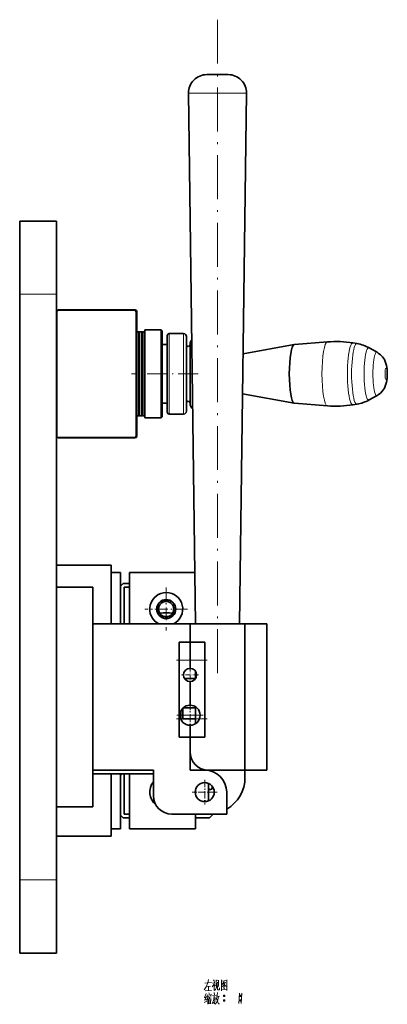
# Model space of a CAD drawing. Extents: x -161 to 1343, y -181 to 611.
# Tile 4 of 8: x 639 to 739, y 15 to 284. Entities that reach past the tile are written whole.
import ezdxf

# ---------------------------------------------------------------- set-up
doc = ezdxf.new("R2010")
doc.units = 0
doc.linetypes.add('DASHDOT', pattern=[18.5, 12, -3, 0.5, -3])

msp = doc.modelspace()

# ---------------------------------------------------------------- linework, layer by layer
at = {"color": 7, "linetype": 'DASHDOT', "lineweight": 13}
msp.add_line((692.58, 283.5), (692.58, 103.5), dxfattribs=at)
at = {"color": 7, "lineweight": 35, "ltscale": 0.071591}
msp.add_line((692.51, 268.5), (689.65, 268.5), dxfattribs=at)
at = {"color": 7, "lineweight": 35, "ltscale": 0.075053}
msp.add_line((695.51, 268.5), (692.51, 268.5), dxfattribs=at)
at = {"color": 7, "lineweight": 13, "ltscale": 0.193631}
msp.add_line((692.39, 263.43), (684.65, 263.43), dxfattribs=at)
at = {"color": 7, "lineweight": 35}
for p, q in [((686.58, 118.5), (684.65, 263.43)), ((698.58, 118.5), (700.51, 263.43)), ((638.58, 208.5), (638.58, 228.5)), ((648.58, 208.5), (648.58, 228.5)), ((638.58, 208.5), (638.58, 48.5)), ((648.58, 208.5), (648.58, 48.5)), ((648.68, 169.85), (648.68, 203.65)), ((649.08, 204.25), (670.08, 204.25)), ((649.18, 204.15), (669.88, 204.15)), ((670.38, 203.65), (670.38, 169.85)), ((670.58, 203.75), (670.58, 169.75)), ((670.08, 169.25), (649.08, 169.25)), ((669.88, 169.35), (649.18, 169.35)), ((658.58, 128.5), (658.58, 68.5)), ((685.08, 118.5), (658.58, 118.5)), ((658.58, 118.5), (658.58, 78.5)), ((700.08, 118.5), (700.08, 78.5)), ((706.08, 118.5), (706.08, 78.5)), ((682.08, 87.5), (682.08, 113.5)), ((689.08, 113.5), (689.08, 87.5)), ((638.58, 28.5), (638.58, 48.5)), ((648.58, 28.5), (648.58, 48.5))]:
    msp.add_line(p, q, dxfattribs=at)
at = {"color": 7, "lineweight": 13, "ltscale": 0.202991}
msp.add_line((700.51, 263.43), (692.39, 263.43), dxfattribs=at)
at = {"color": 7, "lineweight": 35, "ltscale": 0.25}
for p, q in [((638.58, 228.5), (648.58, 228.5)), ((648.58, 128.5), (658.58, 128.5)), ((700.08, 78.5), (690.08, 78.5)), ((648.58, 68.5), (658.58, 68.5)), ((638.58, 28.5), (648.58, 28.5))]:
    msp.add_line(p, q, dxfattribs=at)
at = {"color": 7, "lineweight": 13, "ltscale": 0.25}
for p, q in [((638.58, 208.5), (648.58, 208.5)), ((638.58, 48.5), (648.58, 48.5))]:
    msp.add_line(p, q, dxfattribs=at)
at = {"color": 7, "lineweight": 35, "ltscale": 0.012498}
msp.add_line((671.08, 198.25), (670.58, 198.25), dxfattribs=at)
at = {"color": 7, "lineweight": 35, "ltscale": 0.2875}
for p, q in [((671.08, 186.75), (671.08, 198.25)), ((671.28, 186.75), (671.28, 198.25)), ((671.88, 186.75), (671.88, 198.25)), ((672.08, 186.75), (672.08, 198.25)), ((672.68, 186.75), (672.68, 198.25)), ((671.08, 175.25), (671.08, 186.75)), ((671.28, 175.25), (671.28, 186.75)), ((671.88, 175.25), (671.88, 186.75)), ((672.08, 175.25), (672.08, 186.75)), ((672.68, 175.25), (672.68, 186.75))]:
    msp.add_line(p, q, dxfattribs=at)
at = {"color": 7, "lineweight": 35, "ltscale": 0.003536}
for p, q in [((671.18, 198.15), (671.08, 198.25)), ((671.98, 198.15), (671.88, 198.25)), ((671.18, 175.35), (671.08, 175.25)), ((671.98, 175.35), (671.88, 175.25))]:
    msp.add_line(p, q, dxfattribs=at)
at = {"color": 7, "lineweight": 35, "ltscale": 0.003535}
for p, q in [((671.18, 198.15), (671.28, 198.25)), ((671.98, 198.15), (672.08, 198.25)), ((672.78, 198.15), (672.68, 198.25)), ((671.18, 175.35), (671.28, 175.25)), ((671.98, 175.35), (672.08, 175.25)), ((672.78, 175.35), (672.68, 175.25))]:
    msp.add_line(p, q, dxfattribs=at)
at = {"color": 7, "lineweight": 35, "ltscale": 0.285}
for p, q in [((671.18, 186.75), (671.18, 198.15)), ((671.98, 186.75), (671.98, 198.15)), ((671.18, 175.35), (671.18, 186.75)), ((671.98, 175.35), (671.98, 186.75))]:
    msp.add_line(p, q, dxfattribs=at)
at = {"color": 7, "lineweight": 35, "ltscale": 0.014999}
for p, q in [((671.88, 198.25), (671.28, 198.25)), ((671.88, 175.25), (671.28, 175.25))]:
    msp.add_line(p, q, dxfattribs=at)
at = {"color": 7, "lineweight": 35, "ltscale": 0.015001}
for p, q in [((672.68, 198.25), (672.08, 198.25)), ((672.68, 175.25), (672.08, 175.25))]:
    msp.add_line(p, q, dxfattribs=at)
at = {"color": 7, "lineweight": 35, "ltscale": 0.3}
for p, q in [((672.78, 186.75), (672.78, 198.75)), ((677.23, 186.75), (677.23, 198.75)), ((672.78, 174.75), (672.78, 186.75)), ((677.23, 174.75), (677.23, 186.75))]:
    msp.add_line(p, q, dxfattribs=at)
at = {"color": 7, "lineweight": 35, "ltscale": 0.11125}
for p, q in [((677.23, 198.75), (672.78, 198.75)), ((677.23, 174.75), (672.78, 174.75))]:
    msp.add_line(p, q, dxfattribs=at)
at = {"color": 7, "lineweight": 35, "ltscale": 0.008839}
for p, q in [((677.48, 198.5), (677.23, 198.75)), ((677.48, 175), (677.23, 174.75))]:
    msp.add_line(p, q, dxfattribs=at)
at = {"color": 7, "lineweight": 35, "ltscale": 0.29375}
for p, q in [((677.48, 186.75), (677.48, 198.5)), ((677.48, 175), (677.48, 186.75))]:
    msp.add_line(p, q, dxfattribs=at)
at = {"color": 7, "lineweight": 35, "ltscale": 0.261888}
for p, q in [((678.88, 186.75), (678.88, 197.23)), ((678.88, 176.27), (678.88, 186.75))]:
    msp.add_line(p, q, dxfattribs=at)
at = {"color": 7, "lineweight": 13, "ltscale": 0.275}
for p, q in [((679.38, 186.75), (679.38, 197.75)), ((683.33, 186.75), (683.33, 197.75)), ((679.38, 175.75), (679.38, 186.75)), ((683.33, 175.75), (683.33, 186.75))]:
    msp.add_line(p, q, dxfattribs=at)
at = {"color": 7, "lineweight": 35, "ltscale": 0.09875}
for p, q in [((683.33, 197.75), (679.38, 197.75)), ((683.33, 175.75), (679.38, 175.75))]:
    msp.add_line(p, q, dxfattribs=at)
at = {"color": 7, "lineweight": 35, "ltscale": 0.25625}
for p, q in [((684.08, 186.75), (684.08, 197)), ((684.08, 176.5), (684.08, 186.75))]:
    msp.add_line(p, q, dxfattribs=at)
at = {"color": 7, "lineweight": 35, "ltscale": 0.034999}
for p, q in [((678.88, 194.75), (677.48, 194.75)), ((678.88, 178.75), (677.48, 178.75))]:
    msp.add_line(p, q, dxfattribs=at)
at = {"color": 7, "lineweight": 35, "ltscale": 0.204522}
for p, q in [((685.08, 186.75), (685.08, 194.93)), ((685.08, 178.57), (685.08, 186.75))]:
    msp.add_line(p, q, dxfattribs=at)
at = {"color": 7, "lineweight": 35, "ltscale": 0.354482}
msp.add_line((699.56, 192.26), (713.52, 194.75), dxfattribs=at)
at = {"color": 7, "lineweight": 35, "ltscale": 0.226519}
for p, q in [((713.55, 194.75), (722.58, 195.47)), ((713.55, 178.75), (722.58, 178.03))]:
    msp.add_line(p, q, dxfattribs=at)
at = {"color": 7, "lineweight": 35, "ltscale": 0.027931}
for p, q in [((730.66, 195.02), (729.56, 195.2)), ((730.66, 178.48), (729.56, 178.3))]:
    msp.add_line(p, q, dxfattribs=at)
at = {"color": 7, "lineweight": 35, "ltscale": 0.062286}
for p, q in [((736.13, 192.65), (733.96, 193.87)), ((736.13, 180.85), (733.96, 179.63))]:
    msp.add_line(p, q, dxfattribs=at)
at = {"color": 7, "linetype": 'DASHDOT', "lineweight": 13, "ltscale": 0.456509}
msp.add_line((687.32, 186.75), (669.06, 186.75), dxfattribs=at)
at = {"color": 7, "lineweight": 35, "ltscale": 0.358203}
msp.add_line((699.42, 181.27), (713.52, 178.75), dxfattribs=at)
at = {"color": 7, "lineweight": 35, "ltscale": 0.0125}
msp.add_line((671.08, 175.25), (670.58, 175.25), dxfattribs=at)
at = {"color": 7, "lineweight": 35, "ltscale": 0.375}
for p, q in [((663.58, 134.5), (648.58, 134.5)), ((700.08, 118.5), (685.08, 118.5)), ((668.58, 77.5), (668.58, 62.5)), ((668.58, 77.5), (668.58, 62.5)), ((680.08, 66.5), (695.08, 66.5)), ((663.58, 60.5), (648.58, 60.5))]:
    msp.add_line(p, q, dxfattribs=at)
at = {"color": 7, "lineweight": 35, "ltscale": 0.399999}
msp.add_line((663.58, 118.5), (663.58, 134.5), dxfattribs=at)
at = {"color": 7, "lineweight": 35, "ltscale": 0.062498}
for p, q in [((663.58, 132.5), (666.08, 132.5)), ((663.58, 62.5), (666.08, 62.5))]:
    msp.add_line(p, q, dxfattribs=at)
at = {"color": 7, "lineweight": 35, "ltscale": 0.349998}
for p, q in [((666.08, 118.5), (666.08, 132.5)), ((668.58, 118.5), (668.58, 132.5)), ((668.58, 118.5), (668.58, 132.5))]:
    msp.add_line(p, q, dxfattribs=at)
at = {"color": 7, "lineweight": 35, "ltscale": 0.445335}
msp.add_line((668.58, 132.5), (686.39, 132.5), dxfattribs=at)
msp.add_line((668.58, 132.5), (686.39, 132.5), dxfattribs=at)
at = {"color": 7, "lineweight": 35, "ltscale": 0.024749}
for p, q in [((666.08, 128.8), (666.78, 129.5)), ((666.78, 65.5), (666.08, 66.2)), ((691.08, 66.2), (690.38, 65.5))]:
    msp.add_line(p, q, dxfattribs=at)
at = {"color": 7, "lineweight": 35, "ltscale": 0.045001}
for p, q in [((666.78, 129.5), (668.58, 129.5)), ((668.58, 65.5), (666.78, 65.5))]:
    msp.add_line(p, q, dxfattribs=at)
at = {"color": 7, "lineweight": 35, "ltscale": 0.257497}
msp.add_line((666.08, 118.5), (666.08, 128.8), dxfattribs=at)
at = {"color": 7, "lineweight": 35, "ltscale": 0.0375}
for p, q in [((667.08, 128.5), (668.58, 128.5)), ((668.58, 66.5), (667.08, 66.5))]:
    msp.add_line(p, q, dxfattribs=at)
at = {"color": 7, "lineweight": 35, "ltscale": 0.249998}
msp.add_line((667.08, 118.5), (667.08, 128.5), dxfattribs=at)
at = {"color": 7, "linetype": 'DASHDOT', "lineweight": 13, "ltscale": 0.2925}
for p, q in [((678.58, 128.35), (678.58, 116.65)), ((684.43, 122.5), (672.73, 122.5))]:
    msp.add_line(p, q, dxfattribs=at)
at = {"color": 7, "lineweight": 35, "ltscale": 0.125}
for p, q in [((685.08, 118.5), (685.08, 113.5)), ((685.08, 118.5), (685.08, 113.5)), ((685.08, 108.5), (685.08, 113.5)), ((685.08, 113.5), (685.08, 108.5)), ((685.08, 83.5), (685.08, 78.5)), ((658.58, 77.5), (663.58, 77.5))]:
    msp.add_line(p, q, dxfattribs=at)
at = {"color": 7, "lineweight": 35, "ltscale": 0.15}
for p, q in [((700.08, 118.5), (706.08, 118.5)), ((700.08, 78.5), (706.08, 78.5)), ((695.08, 66.5), (695.08, 72.5))]:
    msp.add_line(p, q, dxfattribs=at)
at = {"color": 7, "lineweight": 35, "ltscale": 0.075}
for p, q in [((685.08, 113.5), (682.08, 113.5)), ((685.08, 87.5), (682.08, 87.5)), ((687.08, 66.5), (690.08, 66.5))]:
    msp.add_line(p, q, dxfattribs=at)
at = {"color": 7, "lineweight": 35, "ltscale": 0.1}
for p, q in [((685.08, 113.5), (689.08, 113.5)), ((685.08, 87.5), (685.08, 83.5)), ((685.08, 87.5), (689.08, 87.5)), ((689.08, 78.5), (685.08, 78.5))]:
    msp.add_line(p, q, dxfattribs=at)
at = {"color": 7, "linetype": 'DASHDOT', "lineweight": 13, "ltscale": 0.210001}
for p, q in [((681.38, 108.5), (689.78, 108.5)), ((681.38, 92.5), (689.78, 92.5))]:
    msp.add_line(p, q, dxfattribs=at)
at = {"color": 7, "lineweight": 13, "ltscale": 0.075}
msp.add_line((685.08, 108.5), (682.08, 108.5), dxfattribs=at)
at = {"color": 7, "lineweight": 35, "ltscale": 0.055}
for p, q in [((685.08, 108.5), (685.08, 106.3)), ((685.08, 106.3), (685.08, 108.5))]:
    msp.add_line(p, q, dxfattribs=at)
at = {"color": 7, "lineweight": 13, "ltscale": 0.1}
msp.add_line((685.08, 108.5), (689.08, 108.5), dxfattribs=at)
at = {"color": 7, "linetype": 'DASHDOT', "lineweight": 13, "ltscale": 0.117}
for p, q in [((685.08, 106.84), (685.08, 102.16)), ((687.42, 104.5), (682.74, 104.5))]:
    msp.add_line(p, q, dxfattribs=at)
at = {"color": 7, "lineweight": 35, "ltscale": 0.049877}
msp.add_line((686.58, 105.5), (686.58, 103.5), dxfattribs=at)
at = {"color": 7, "lineweight": 35, "ltscale": 0.074915}
msp.add_line((683.58, 103.5), (686.58, 103.5), dxfattribs=at)
at = {"color": 7, "lineweight": 35, "ltscale": 0.16125}
for p, q in [((685.08, 102.7), (685.08, 96.25)), ((685.08, 96.25), (685.08, 102.7))]:
    msp.add_line(p, q, dxfattribs=at)
at = {"color": 7, "linetype": 'DASHDOT', "lineweight": 13, "ltscale": 0.17875}
msp.add_line((685.08, 97.07), (685.08, 89.92), dxfattribs=at)
at = {"color": 7, "lineweight": 35, "ltscale": 0.057279}
msp.add_line((682.58, 92.35), (682.58, 94.65), dxfattribs=at)
at = {"color": 7, "lineweight": 35, "ltscale": 0.072186}
msp.add_line((683.08, 92.5), (683.08, 95.39), dxfattribs=at)
at = {"color": 7, "lineweight": 35, "ltscale": 0.084686}
msp.add_line((686.58, 95.5), (683.19, 95.5), dxfattribs=at)
at = {"color": 7, "lineweight": 35, "ltscale": 0.007624}
msp.add_line((686.58, 95.8), (686.58, 95.5), dxfattribs=at)
at = {"color": 7, "lineweight": 35, "ltscale": 0.05}
for p, q in [((686.58, 93.5), (686.58, 95.5)), ((700.08, 76.5), (700.08, 78.5))]:
    msp.add_line(p, q, dxfattribs=at)
at = {"color": 7, "linetype": 'DASHDOT', "lineweight": 13, "ltscale": 0.178751}
msp.add_line((688.66, 93.5), (681.51, 93.5), dxfattribs=at)
at = {"color": 7, "lineweight": 13, "ltscale": 0.010957}
msp.add_line((682.52, 92.5), (682.08, 92.5), dxfattribs=at)
at = {"color": 7, "lineweight": 13, "ltscale": 0.0875}
msp.add_line((686.58, 93.5), (683.08, 93.5), dxfattribs=at)
at = {"color": 7, "lineweight": 35, "ltscale": 0.0875}
msp.add_line((686.58, 92.5), (683.08, 92.5), dxfattribs=at)
at = {"color": 7, "lineweight": 35, "ltscale": 0.025}
msp.add_line((686.58, 92.5), (686.58, 93.5), dxfattribs=at)
at = {"color": 7, "lineweight": 35, "ltscale": 0.032622}
msp.add_line((686.58, 92.5), (686.58, 91.2), dxfattribs=at)
at = {"color": 7, "lineweight": 13, "ltscale": 0.035956}
msp.add_line((687.64, 92.5), (689.08, 92.5), dxfattribs=at)
at = {"color": 7, "lineweight": 35, "ltscale": 0.08125}
for p, q in [((685.08, 87.5), (685.08, 90.75)), ((685.08, 90.75), (685.08, 87.5))]:
    msp.add_line(p, q, dxfattribs=at)
at = {"color": 7, "lineweight": 35, "ltscale": 0.225}
msp.add_line((685.08, 87.5), (685.08, 78.5), dxfattribs=at)
at = {"color": 7, "lineweight": 35, "ltscale": 0.4125}
msp.add_line((675.08, 78.5), (658.58, 78.5), dxfattribs=at)
at = {"color": 7, "lineweight": 35, "ltscale": 0.175}
msp.add_line((675.08, 78.5), (675.08, 71.5), dxfattribs=at)
at = {"color": 7, "lineweight": 35, "ltscale": 0.287502}
msp.add_line((663.58, 77.5), (675.08, 77.5), dxfattribs=at)
msp.add_line((663.58, 77.5), (675.08, 77.5), dxfattribs=at)
at = {"color": 7, "lineweight": 35, "ltscale": 0.425}
msp.add_line((663.58, 77.5), (663.58, 60.5), dxfattribs=at)
at = {"color": 7, "lineweight": 35, "ltscale": 0.017678}
msp.add_line((666.08, 77), (666.58, 77.5), dxfattribs=at)
at = {"color": 7, "lineweight": 35, "ltscale": 0.375001}
msp.add_line((666.08, 62.5), (666.08, 77.5), dxfattribs=at)
at = {"color": 7, "lineweight": 35, "ltscale": 0.27}
msp.add_line((666.08, 66.2), (666.08, 77), dxfattribs=at)
at = {"color": 7, "lineweight": 35, "ltscale": 0.275001}
msp.add_line((667.08, 66.5), (667.08, 77.5), dxfattribs=at)
at = {"color": 7, "linetype": 'DASHDOT', "lineweight": 13, "ltscale": 0.169}
for p, q in [((689.08, 75.88), (689.08, 69.12)), ((692.46, 72.5), (685.7, 72.5))]:
    msp.add_line(p, q, dxfattribs=at)
at = {"color": 7, "lineweight": 35, "ltscale": 0.035697}
msp.add_line((686.58, 73.21), (686.58, 71.79), dxfattribs=at)
msp.add_line((686.58, 73.21), (686.58, 71.79), dxfattribs=at)
at = {"color": 7, "lineweight": 35, "ltscale": 0.120001}
msp.add_line((690.08, 74.9), (690.08, 70.1), dxfattribs=at)
at = {"color": 7, "lineweight": 35, "ltscale": 0.005}
msp.add_line((690.68, 73.2), (690.48, 73.2), dxfattribs=at)
at = {"color": 7, "lineweight": 35, "ltscale": 0.014037}
msp.add_line((691.08, 74.16), (691.08, 73.6), dxfattribs=at)
at = {"color": 7, "lineweight": 35, "ltscale": 0.100001}
msp.add_line((686.58, 66.5), (686.58, 62.5), dxfattribs=at)
msp.add_line((686.58, 66.5), (686.58, 62.5), dxfattribs=at)
at = {"color": 7, "lineweight": 35, "ltscale": 0.094998}
msp.add_line((690.38, 65.5), (686.58, 65.5), dxfattribs=at)
at = {"color": 7, "lineweight": 35, "ltscale": 0.007502}
msp.add_line((691.08, 66.5), (691.08, 66.2), dxfattribs=at)
at = {"color": 7, "lineweight": 35, "ltscale": 0.45}
msp.add_line((686.58, 62.5), (668.58, 62.5), dxfattribs=at)
msp.add_line((686.58, 62.5), (668.58, 62.5), dxfattribs=at)
at = {"color": 7, "lineweight": 35}
for points in [[(738.93, 186.75), (738.86, 188.06), (738.71, 189.04), (738.47, 189.86), (738.12, 190.64), (737.62, 191.38), (737.06, 191.98), (736.46, 192.45), (736.13, 192.65)], [(738.93, 186.75), (738.86, 185.44), (738.71, 184.46), (738.47, 183.64), (738.12, 182.86), (737.62, 182.12), (737.06, 181.52), (736.46, 181.05), (736.13, 180.85)]]:
    msp.add_lwpolyline(points, dxfattribs=at)
at = {"color": 7, "lineweight": 13}
for points in [[(689.45, 19.33), (688.89, 18.45)], [(689.1, 20.31), (690.92, 20.45)], [(689.91, 20.38), (689.45, 19.33)], [(689.59, 19.4), (690.68, 19.5)], [(690.12, 21.32), (689.91, 20.38)], [(690.12, 19.43), (690.08, 18.24)], [(691.8, 20.55), (691.62, 20.06), (691.13, 19.33)], [(691.17, 20.34), (691.73, 20.41)], [(691.45, 21.22), (691.73, 20.8)], [(691.62, 20.06), (691.62, 18.28)], [(691.62, 19.89), (691.94, 19.57)], [(692.01, 18.56), (692.25, 18.91)], [(692.22, 21.18), (692.22, 19.5)], [(692.88, 21.01), (692.22, 20.94)], [(692.43, 19.54), (692.25, 18.91)], [(692.53, 20.59), (692.43, 19.54)], [(692.57, 18.56), (692.57, 19.64)], [(692.81, 19.43), (692.88, 21.11)], [(693.13, 19.08), (693.13, 18.45)], [(693.65, 21.22), (693.65, 19.75), (693.65, 18.24)], [(693.65, 21.18), (693.65, 19.78), (693.65, 18.38)], [(695.12, 21.04), (693.65, 20.9)], [(693.72, 19.29), (694.21, 19.71)], [(694.42, 20.76), (693.86, 19.96)], [(694.18, 20.2), (694.88, 19.47)], [(694.18, 19.12), (694.53, 18.73)], [(694.21, 20.41), (694.67, 20.48)], [(694.21, 19.71), (694.42, 19.99)], [(694.28, 19.5), (694.53, 19.22)], [(694.42, 19.99), (694.77, 20.62)], [(694.88, 19.47), (695.05, 19.5)], [(695.09, 18.42), (695.09, 19.78), (695.12, 21.18)], [(689.42, 16.46), (689, 16.32)], [(689.49, 17.47), (689.03, 16.39)], [(689.56, 16.7), (689.1, 15.69)], [(689.21, 18.21), (690.92, 18.31)], [(689.87, 16.18), (689.56, 15.69)], [(689.8, 17.16), (689.7, 16.6)], [(689.8, 17.02), (690.85, 17.16)], [(690.05, 16.74), (689.87, 16.18)], [(689.91, 16.25), (689.91, 14.53)], [(690.12, 16.46), (690.82, 16.56)], [(690.19, 17.65), (690.36, 17.26)], [(690.43, 16.49), (690.36, 15.93)], [(690.89, 17.26), (690.75, 16.81)], [(691.66, 16.88), (691.55, 15.97), (691.45, 15.55), (691.13, 14.67)], [(691.17, 16.81), (692.22, 16.95)], [(691.97, 16.39), (691.87, 15.55), (691.73, 14.71), (691.52, 14.99)], [(691.59, 16.21), (691.97, 16.28)], [(691.66, 17.72), (691.76, 17.16)], [(691.73, 18.28), (692.01, 18.56)], [(692.36, 16.39), (692.18, 15.83)], [(692.29, 16.14), (692.85, 14.71)], [(692.5, 17.02), (692.36, 16.39)], [(692.43, 16.63), (693.13, 16.77)], [(692.57, 17.75), (692.5, 17.02)], [(692.71, 18.45), (692.57, 18.56)], [(692.85, 16.7), (692.64, 15.76)], [(693.13, 18.45), (692.71, 18.45)], [(693.65, 18.49), (695.02, 18.59)], [(694.18, 16.84), (694.56, 16.84)], [(694.21, 16.95), (694.53, 16.95)], [(694.21, 16.7), (694.53, 16.7)], [(695.09, 18.31), (695.09, 18.42), (695.02, 18.59)], [(698.62, 17.58), (698.52, 16.18), (698.41, 14.78)], [(698.62, 16.84), (699.01, 16.84)], [(698.66, 16.95), (698.97, 16.95)], [(698.66, 16.7), (698.97, 16.7)], [(699.22, 17.58), (699.11, 16.18), (699.01, 14.78)], [(688.96, 15.02), (689.66, 15.41)], [(689.07, 15.69), (689.59, 15.86)], [(690.19, 16.04), (690.22, 14.64)], [(690.19, 15.93), (690.71, 16)], [(690.22, 15.37), (690.61, 15.44)], [(690.68, 14.88), (690.26, 14.81)], [(690.75, 16.11), (690.68, 14.71)], [(692.36, 15.13), (691.97, 14.6)], [(692.64, 15.76), (692.36, 15.13)], [(692.85, 14.71), (693.16, 14.71)], [(694.18, 15.58), (694.56, 15.58)], [(694.21, 15.69), (694.53, 15.69)], [(694.21, 15.44), (694.53, 15.44)], [(698.62, 15.58), (699.01, 15.58)], [(698.66, 15.69), (698.97, 15.69)], [(698.66, 15.44), (698.97, 15.44)]]:
    msp.add_lwpolyline(points, dxfattribs=at)
for points in [[(694.28, 16.63), (694.46, 16.63), (694.56, 16.74), (694.56, 16.91), (694.46, 17.02), (694.28, 17.02), (694.18, 16.91), (694.18, 16.74)], [(698.73, 16.63), (698.9, 16.63), (699.01, 16.74), (699.01, 16.91), (698.9, 17.02), (698.73, 17.02), (698.62, 16.91), (698.62, 16.74)], [(694.28, 15.37), (694.46, 15.37), (694.56, 15.48), (694.56, 15.65), (694.46, 15.76), (694.28, 15.76), (694.18, 15.65), (694.18, 15.48)], [(698.73, 15.37), (698.9, 15.37), (699.01, 15.48), (699.01, 15.65), (698.9, 15.76), (698.73, 15.76), (698.62, 15.65), (698.62, 15.48)]]:
    msp.add_lwpolyline(points, close=True, dxfattribs=at)
at = {"color": 7, "lineweight": 35}
for centre, radius in [((678.58, 122.5), 2.6), ((678.58, 122.5), 2.6), ((678.58, 122.5), 2.5), ((678.58, 122.5), 2.07), ((689.08, 72.5), 2.6)]:
    msp.add_circle(centre, radius, dxfattribs=at)
for centre, radius, start, end in [((689.65, 263.5), 5, 89.8735, 180.7447), ((695.51, 263.5), 5, 359.2361, 90.0336), ((649.08, 203.75), 0.5, 90, 178.5956), ((649.18, 203.65), 0.5, 90, 180), ((669.88, 203.65), 0.5, 0, 90), ((670.08, 203.75), 0.5, 0, 90), ((679.38, 197.25), 0.501, 90.0565, 182.7175), ((683.33, 197), 0.751, 358.2108, 89.9763), ((684.58, 194.75), 0.5, 182.1812, 269.9699), ((684.58, 194.75), 0.5, 270.0301, 357.8188), ((686.58, 194.95), 1.5, 133.5829, 180.7058), ((724.92, 166.21), 29.36, 80.9128, 94.5721), ((729.09, 185.2), 9.94, 60.6547, 80.9147), ((684.58, 178.75), 0.5, 90.0301, 177.8188), ((684.58, 178.75), 0.5, 2.1812, 89.9699), ((686.58, 178.55), 1.5, 179.2812, 238.5044), ((724.92, 207.29), 29.36, 265.4279, 279.0871), ((729.09, 188.3), 9.94, 279.0853, 299.3432), ((679.38, 176.25), 0.501, 177.2825, 269.9435), ((683.33, 176.5), 0.751, 270.0237, 1.7892), ((649.08, 169.75), 0.5, 181.4044, 270), ((649.18, 169.85), 0.5, 180, 270), ((669.88, 169.85), 0.5, 270, 360), ((670.08, 169.75), 0.5, 270, 360), ((678.58, 122.5), 4.5, 297.268, 242.7319), ((678.58, 122.5), 4.5, 297.268, 242.7319), ((678.58, 111.5), 10, 80.1052, 99.8946), ((685.08, 104.5), 1.8, 90, 270), ((685.08, 104.5), 1.8, 270, 90), ((685.08, 93.5), 2.75, 90, 270), ((685.08, 93.5), 2.75, 270, 90), ((690.08, 83.5), 5, 180, 270), ((689.08, 72.5), 6, 0, 90), ((678.58, 72.5), 4.5, 141.0567, 231.009), ((678.58, 72.5), 4.5, 141.0567, 231.009), ((690.08, 76.5), 10, 300.0001, 360), ((690.48, 73.6), 0.4, 180, 270), ((690.68, 73.6), 0.4, 270, 360), ((680.08, 71.5), 5, 180, 270), ((687.08, 71.5), 5, 269.8842, 270), ((690.08, 76.5), 10, 270, 270.0819)]:
    msp.add_arc(centre, radius, start, end, dxfattribs=at)
for start_param, end_param in [(0.030959, 3.110634), (0.013895, 0.030959), (3.110634, 3.127698)]:
    msp.add_ellipse((713.57, 186.75), major_axis=(0, 8), ratio=0.173648, start_param=start_param, end_param=end_param, dxfattribs=at)
at = {"color": 7, "lineweight": 13}
for centre, major_axis, start_param, end_param in [((722.6, 186.75), (0, 8.72), 0.013895, 3.127698), ((729.52, 186.75), (0, 8.45), 6.255396, 9.452471), ((730.62, 186.75), (0, 8.27), 6.255396, 9.452568), ((733.84, 186.75), (0, 7.15), 6.185843, 9.521768), ((736.03, 186.75), (0, 5.93), 6.185843, 9.52212), ((738.58, 186.75), (0, 1.55), 1.570796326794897, 7.853981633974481)]:
    msp.add_ellipse(centre, major_axis=major_axis, ratio=0.173648, start_param=start_param, end_param=end_param, dxfattribs=at)

doc.saveas('drawing.dxf')
